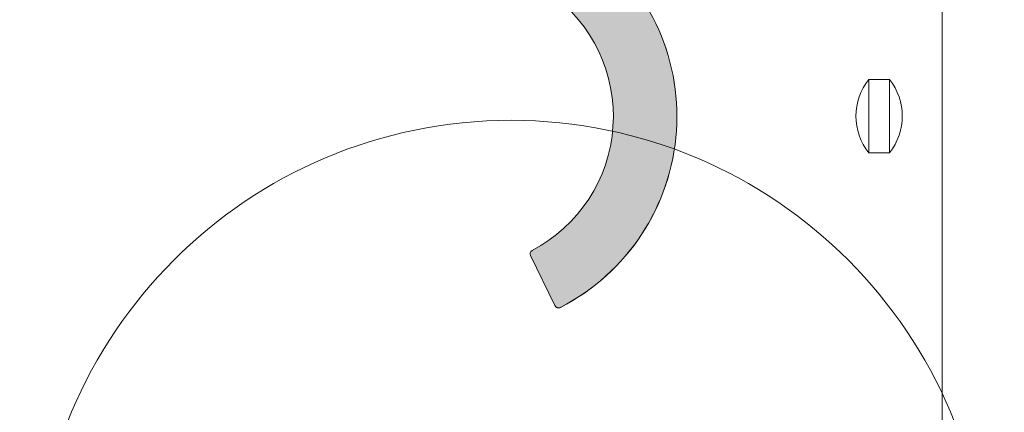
# Model space of a CAD drawing. Header units: millimetres. Extents: x 747415 to 1601423, y -236173 to 551995.
# Tile 184 of 256: x 1081216 to 1087396, y 17348 to 19809. Entities that reach past the tile are written whole.
import ezdxf
from ezdxf.lldxf.tags import DXFTag

# ---------------------------------------------------------------- set-up
doc = ezdxf.new("R2010")
doc.units = ezdxf.units.MM
doc.header["$LTSCALE"] = 100
doc.header["$MEASUREMENT"] = 0
for name, color, linetype, lineweight in [('T--L9042_BOMEN', 84, 'CONTINUOUS', 0), ('T--L9064_ICT', 170, 'ICT_LEIDING', 0), ('T--L9071_TERREINMEUBILAIR_Bank', 250, 'CONTINUOUS', 0)]:
    doc.layers.add(name, color=color, linetype=linetype, lineweight=lineweight)
doc.layers.add('T--L9064_Glasvezel', color=54, linetype='CONTINUOUS')
doc.styles.get("Standard").update_dxf_attribs({"font": 'arial.ttf'})
doc.styles.add('vddonk Arial', font='arial.ttf')
tags = doc.linetypes.add('ICT_LEIDING', pattern='A,12.7,-5.08,["ICT",Standard,S=2.54,R=0,X=-2.54,Y=-1.27],-7.62', length=25.4).pattern_tags.tags
tags[6] = DXFTag(74, 10)
doc.dimstyles.new('Gebr vd Donk', dxfattribs={"dimtxt": 1.5, "dimasz": 1.5, "dimexe": 0, "dimexo": 0, "dimgap": 0.3, "dimtad": 1, "dimdec": 1, "dimzin": 0, "dimdsep": 46, "dimtxsty": 'vddonk Arial', "dimcen": 0.1, "dimclrd": 6, "dimclre": 6, "dimclrt": 6, "dimadec": 0, "dimazin": 0, "dimtfac": 1, "dimtdec": 1, "dimtmove": 0, "dimatfit": 0, "dimfxl": 1, "dimtolj": 1, "dimtzin": 0, "dimlwd": 18, "dimlwe": 18, "dimarcsym": 0})

# ---------------------------------------------------------------- blocks, each defined once
blk = doc.blocks.new('Loop Arc oranje')
at = {"layer": 'T--L9071_TERREINMEUBILAIR_Bank'}
h = blk.add_hatch(color=9, dxfattribs=at)
h.dxf.hatch_style = 1
edge = h.paths.add_edge_path()
edge.add_ellipse((0.1462057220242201, 0.09945311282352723), major_axis=(-0.02499998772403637, 0), ratio=1, start_angle=116.0967354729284, end_angle=208.2589615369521)
edge.add_ellipse((-1.032508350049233, -0.5057476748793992), major_axis=(-1.34999933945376, 0), ratio=1, start_angle=207.1978678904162, end_angle=325.0356418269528)
edge.add_ellipse((-2.118095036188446, 0.2539472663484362), major_axis=(-0.02499998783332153, 0), ratio=1, start_angle=-33.90326456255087, end_angle=56.09673543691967)
edge.add_line((-2.132039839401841, 0.2331977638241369), (-1.841465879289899, 0.03791613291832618))
edge.add_ellipse((-1.827521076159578, 0.05866563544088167), major_axis=(-0.02499998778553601, 0), ratio=1, start_angle=56.09673559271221, end_angle=143.1581430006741)
edge.add_ellipse((-1.032508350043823, -0.5057476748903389), major_axis=(-0.9499995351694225, 0), ratio=1, start_angle=207.5273702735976, end_angle=324.6661005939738, ccw=False)
edge.add_ellipse((-0.1682001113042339, -0.05455050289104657), major_axis=(-0.02499998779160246, 0), ratio=1, start_angle=29.03532803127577, end_angle=116.0967354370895)
edge.add_line((-0.1572029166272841, -0.07700180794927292), (0.1572029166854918, 0.0770018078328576))
at = {"layer": 'T--L9071_TERREINMEUBILAIR_Bank', "extrusion": (0, 0, -1)}
blk.add_lwpolyline([(-0.1572029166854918, 0.0770018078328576, -0.4253104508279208), (-0.1682261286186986, 0.1112895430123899, -0.5648387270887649), (2.138844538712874, 0.2678920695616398, -0.4142135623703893), (2.132039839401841, 0.2331977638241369), (1.841465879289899, 0.03791613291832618, -0.3992701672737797), (1.807513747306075, 0.04367543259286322, 0.5608223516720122), (0.1900581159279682, -0.06668421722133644, -0.3992701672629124), (0.1572029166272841, -0.07700180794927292)], format="xyb", close=True, dxfattribs=at)
blk = doc.blocks.new('boom nieuw')
at = {"layer": 'T--L9042_BOMEN'}
blk.add_circle((-2.842170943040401e-14, 8.575259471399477e-07), 0.4287631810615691, dxfattribs=at)
blk = doc.blocks.new('Afvalbak')
at = {"layer": 'T--L9071_TERREINMEUBILAIR_Bank', "linetype": 'Continuous'}
blk.add_lwpolyline([(-65, 0), (65, 0), (65, -460), (-65, -460)], close=True, dxfattribs=at)
for centre, start, end in [((225.625, -230), 141.6419839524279, 218.3580160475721), ((-225.625, -230), 321.6419839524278, 38.35801604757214)]:
    blk.add_arc(centre, 370.625, start, end, dxfattribs=at)

msp = doc.modelspace()

# ---------------------------------------------------------------- hatches: boundary and pattern name
at = {"layer": 'T--L9071_TERREINMEUBILAIR_Bank'}
h = msp.add_hatch(color=256, dxfattribs=at)
h.dxf.hatch_style = 1
h.paths.add_polyline_path([(1084766.103000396, 20306.49686339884, 0.4142135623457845), (1084731.494760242, 20299.70904439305), (1084536.697561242, 20009.85590628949, 0.3992701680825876), (1084542.44257388, 19975.98799873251, -0.5608223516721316), (1084432.356691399, 18362.54476242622, 0.3992701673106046), (1084422.064695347, 18329.77106646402), (1084575.686276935, 18016.14517444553, 0.4142135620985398), (1084609.051801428, 18004.71947811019, 0.5650691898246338)])

# ---------------------------------------------------------------- linework, layer by layer
at = {"layer": 'T--L9064_ICT', "color": 1, "lineweight": 0}
msp.add_line((1087005.817259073, -6035.529550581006), (1087005.817259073, 30457.3975695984), dxfattribs=at)
at = {"layer": 'T--L9071_TERREINMEUBILAIR_Bank'}
msp.add_lwpolyline([(1084766.103000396, 20306.49686339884, 0.4142135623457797), (1084731.494760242, 20299.70904439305), (1084536.697561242, 20009.85590628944, 0.3992701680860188), (1084542.44257388, 19975.9879987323, -0.5608223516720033), (1084432.356691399, 18362.54476242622, 0.3992701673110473), (1084422.064695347, 18329.77106646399), (1084575.686276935, 18016.14517444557, 0.4142135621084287), (1084609.051801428, 18004.71947811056, 0.5650691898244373)], format="xyb", close=True, dxfattribs=at)

# ---------------------------------------------------------------- block references
at = {"layer": 'T--L9042_BOMEN', "xscale": 6982.635217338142, "yscale": 6982.635217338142, "zscale": 6982.635217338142, "rotation": 226.390364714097}
msp.add_blockref('boom nieuw', (1084299.82577477, 16184.11391536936), dxfattribs=at)
at = {"layer": 'T--L9071_TERREINMEUBILAIR_Bank', "xscale": 997.5193167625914, "yscale": 997.5193167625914, "zscale": 997.5193167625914, "rotation": 270}
msp.add_blockref('Loop Arc oranje', (1084498.87548622, 18172.95812051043), dxfattribs=at)
at = {"layer": 'T--L9071_TERREINMEUBILAIR_Bank'}
msp.add_blockref('Afvalbak', (1086609.918766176, 19434.33839558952), dxfattribs=at)

# ---------------------------------------------------------------- texts
at = {"layer": 'T--L9064_Glasvezel', "linetype": 'Continuous', "insert": (1064757.91840804, 16935.44191872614), "char_height": 1499.999999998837, "attachment_point": 9, "rotation": 228.70932357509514, "style": 'vddonk Arial'}
msp.add_mtext('Entry point: 3007-(KNNGWLLM1CLLG)-IC', dxfattribs=at)

# ---------------------------------------------------------------- leaders
at = {"layer": 'T--L9064_Glasvezel', "linetype": 'Continuous', "annotation_type": 0, "has_hookline": 1, "hookline_direction": 1, "text_width": 39229.19508864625, "horizontal_direction": (-0.6598794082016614, -0.7513715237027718, 0)}
msp.add_leader([(1061124.504787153, 9444.188306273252), (1065321.249086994, 16440.30695111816)], dimstyle='Gebr vd Donk', override={"dimgap": 0.3, "dimtad": 0, "dimarcsym": 1}, dxfattribs=at)

doc.saveas('drawing.dxf')
